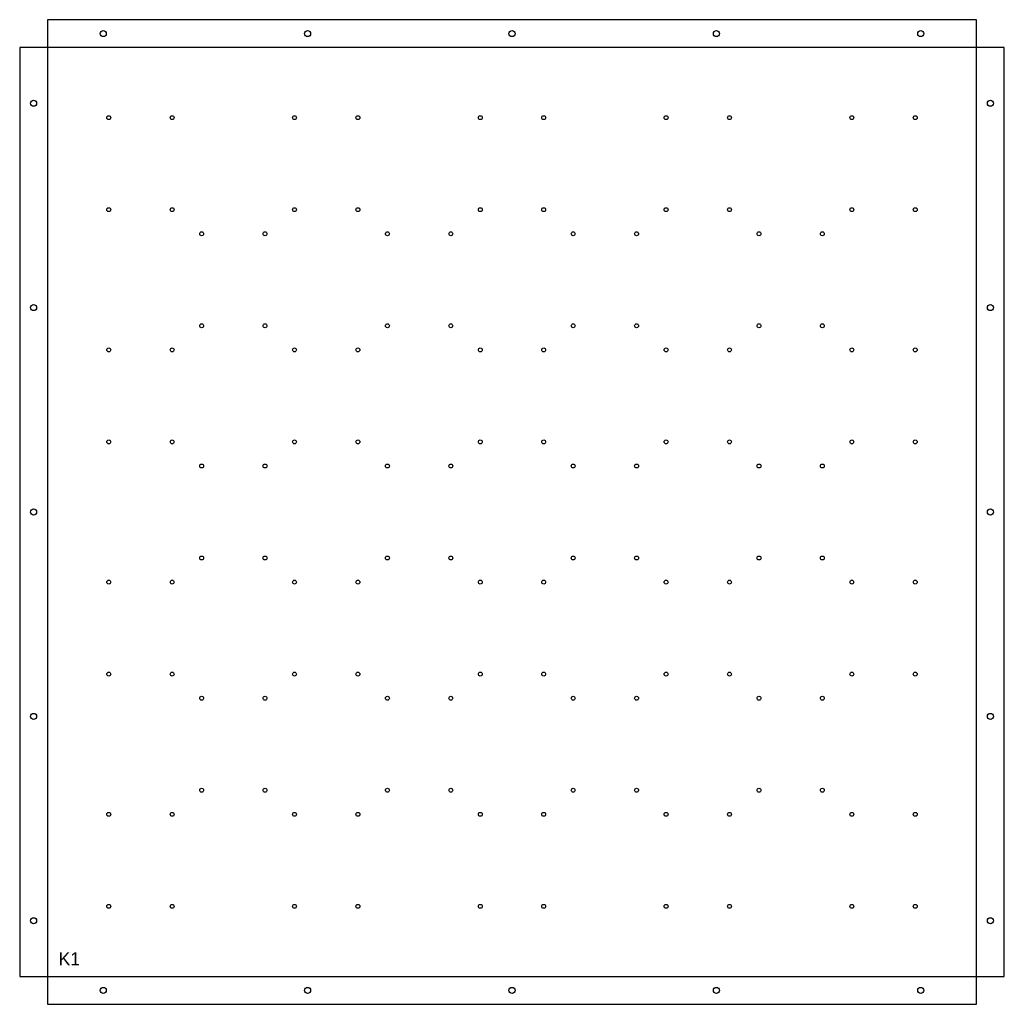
# Model space of a CAD drawing. Header units: millimetres. Extents: x 0 to 1060, y 0 to 1060.
import ezdxf

# ---------------------------------------------------------------- set-up
doc = ezdxf.new("R2010")
doc.units = ezdxf.units.MM
for name, color, linetype in [('BEND_IN', 6, 'CONTINUOUS'), ('CUT', 1, 'CONTINUOUS'), ('MARK', 5, 'CONTINUOUS')]:
    doc.layers.add(name, color=color, linetype=linetype)

msp = doc.modelspace()

# ---------------------------------------------------------------- linework, layer by layer
at = {"layer": 'BEND_IN'}
for p, q in [((1030, 1030), (30, 1030)), ((30, 1030), (30, 30)), ((1030, 30), (1030, 1030)), ((30, 30), (1030, 30))]:
    msp.add_line(p, q, dxfattribs=at)
at = {"layer": 'CUT'}
msp.add_lwpolyline([(30, 0), (1030, 0), (1030, 30), (1060, 30), (1060, 1030), (1030, 1030), (1030, 1060), (30, 1060), (30, 1030), (0, 1030), (0, 30), (30, 30)], close=True, dxfattribs=at)
for centre, radius in [((90, 1045), 3.25), ((310, 1045), 3.25), ((530, 1045), 3.25), ((750, 1045), 3.25), ((970, 1045), 3.25), ((15, 970), 3.25), ((1045, 970), 3.25), ((95.867, 954.518), 2.1), ((164.133, 954.518), 2.1), ((295.867, 954.518), 2.1), ((364.133, 954.518), 2.1), ((495.867, 954.518), 2.1), ((564.133, 954.518), 2.1), ((695.867, 954.518), 2.1), ((764.133, 954.518), 2.1), ((895.867, 954.518), 2.1), ((964.133, 954.518), 2.1), ((95.867, 855.482), 2.1), ((164.133, 855.482), 2.1), ((295.867, 855.482), 2.1), ((364.133, 855.482), 2.1), ((495.867, 855.482), 2.1), ((564.133, 855.482), 2.1), ((695.867, 855.482), 2.1), ((764.133, 855.482), 2.1), ((895.867, 855.482), 2.1), ((964.133, 855.482), 2.1), ((195.867, 829.518), 2.1), ((264.133, 829.518), 2.1), ((395.867, 829.518), 2.1), ((464.133, 829.518), 2.1), ((595.867, 829.518), 2.1), ((664.133, 829.518), 2.1), ((795.867, 829.518), 2.1), ((864.133, 829.518), 2.1), ((15, 750), 3.25), ((1045, 750), 3.25), ((195.867, 730.482), 2.1), ((264.133, 730.482), 2.1), ((395.867, 730.482), 2.1), ((464.133, 730.482), 2.1), ((595.867, 730.482), 2.1), ((664.133, 730.482), 2.1), ((795.867, 730.482), 2.1), ((864.133, 730.482), 2.1), ((95.867, 704.518), 2.1), ((164.133, 704.518), 2.1), ((295.867, 704.518), 2.1), ((364.133, 704.518), 2.1), ((495.867, 704.518), 2.1), ((564.133, 704.518), 2.1), ((695.867, 704.518), 2.1), ((764.133, 704.518), 2.1), ((895.867, 704.518), 2.1), ((964.133, 704.518), 2.1), ((95.867, 605.482), 2.1), ((164.133, 605.482), 2.1), ((295.867, 605.482), 2.1), ((364.133, 605.482), 2.1), ((495.867, 605.482), 2.1), ((564.133, 605.482), 2.1), ((695.867, 605.482), 2.1), ((764.133, 605.482), 2.1), ((895.867, 605.482), 2.1), ((964.133, 605.482), 2.1), ((195.867, 579.518), 2.1), ((264.133, 579.518), 2.1), ((395.867, 579.518), 2.1), ((464.133, 579.518), 2.1), ((595.867, 579.518), 2.1), ((664.133, 579.518), 2.1), ((795.867, 579.518), 2.1), ((864.133, 579.518), 2.1), ((15, 530), 3.25), ((1045, 530), 3.25), ((195.867, 480.482), 2.1), ((264.133, 480.482), 2.1), ((395.867, 480.482), 2.1), ((464.133, 480.482), 2.1), ((595.867, 480.482), 2.1), ((664.133, 480.482), 2.1), ((795.867, 480.482), 2.1), ((864.133, 480.482), 2.1), ((95.867, 454.518), 2.1), ((164.133, 454.518), 2.1), ((295.867, 454.518), 2.1), ((364.133, 454.518), 2.1), ((495.867, 454.518), 2.1), ((564.133, 454.518), 2.1), ((695.867, 454.518), 2.1), ((764.133, 454.518), 2.1), ((895.867, 454.518), 2.1), ((964.133, 454.518), 2.1), ((95.867, 355.482), 2.1), ((164.133, 355.482), 2.1), ((295.867, 355.482), 2.1), ((364.133, 355.482), 2.1), ((495.867, 355.482), 2.1), ((564.133, 355.482), 2.1), ((695.867, 355.482), 2.1), ((764.133, 355.482), 2.1), ((895.867, 355.482), 2.1), ((964.133, 355.482), 2.1), ((195.867, 329.518), 2.1), ((264.133, 329.518), 2.1), ((395.867, 329.518), 2.1), ((464.133, 329.518), 2.1), ((595.867, 329.518), 2.1), ((664.133, 329.518), 2.1), ((795.867, 329.518), 2.1), ((864.133, 329.518), 2.1), ((15, 310), 3.25), ((1045, 310), 3.25), ((195.867, 230.482), 2.1), ((264.133, 230.482), 2.1), ((395.867, 230.482), 2.1), ((464.133, 230.482), 2.1), ((595.867, 230.482), 2.1), ((664.133, 230.482), 2.1), ((795.867, 230.482), 2.1), ((864.133, 230.482), 2.1), ((95.867, 204.518), 2.1), ((164.133, 204.518), 2.1), ((295.867, 204.518), 2.1), ((364.133, 204.518), 2.1), ((495.867, 204.518), 2.1), ((564.133, 204.518), 2.1), ((695.867, 204.518), 2.1), ((764.133, 204.518), 2.1), ((895.867, 204.518), 2.1), ((964.133, 204.518), 2.1), ((95.867, 105.482), 2.1), ((164.133, 105.482), 2.1), ((295.867, 105.482), 2.1), ((364.133, 105.482), 2.1), ((495.867, 105.482), 2.1), ((564.133, 105.482), 2.1), ((695.867, 105.482), 2.1), ((764.133, 105.482), 2.1), ((895.867, 105.482), 2.1), ((964.133, 105.482), 2.1), ((15, 90), 3.25), ((1045, 90), 3.25), ((90, 15), 3.25), ((310, 15), 3.25), ((530, 15), 3.25), ((750, 15), 3.25), ((970, 15), 3.25)]:
    msp.add_circle(centre, radius, dxfattribs=at)

# ---------------------------------------------------------------- texts
at = {"layer": 'MARK'}
msp.add_text('K1', height=14, dxfattribs=at).set_placement((42, 42))

doc.saveas('drawing.dxf')
